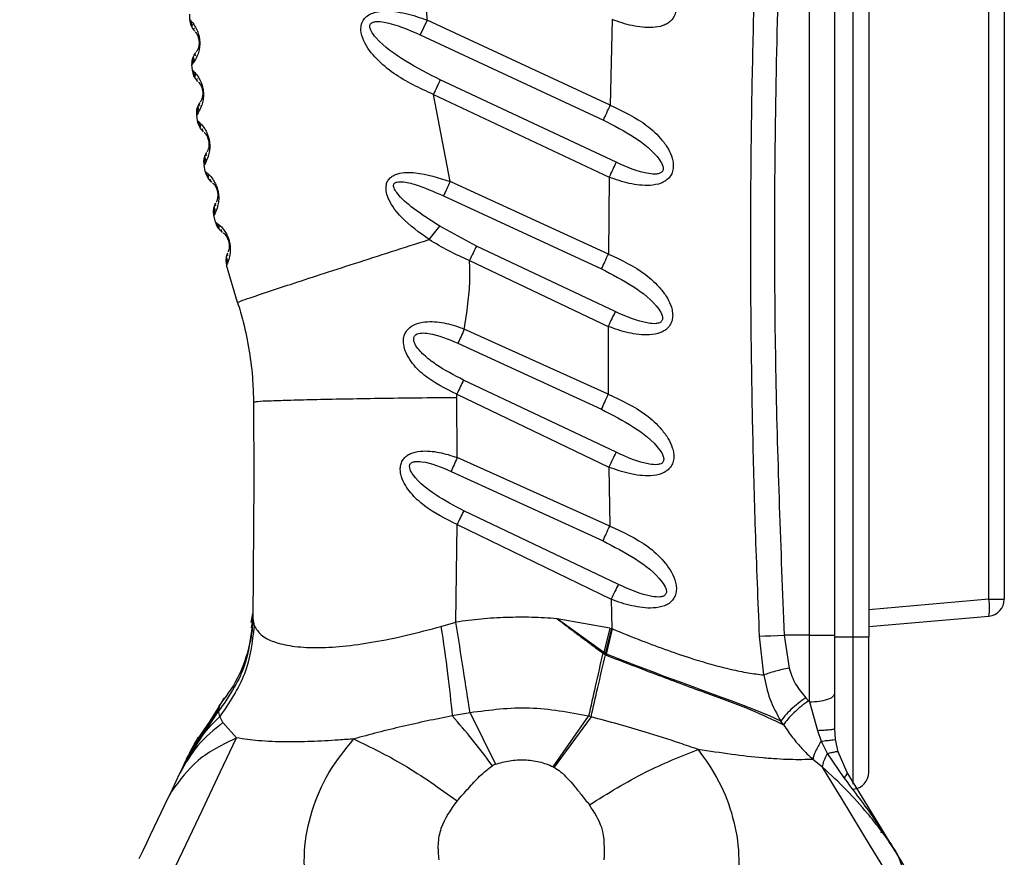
# Model space of a CAD drawing. Header units: millimetres. Extents: x 13 to 546, y 13 to 419.
# Tile 4 of 17: x 203 to 262, y 209 to 259. Entities that reach past the tile are written whole.
import ezdxf

# ---------------------------------------------------------------- set-up
doc = ezdxf.new("R2010")
doc.units = ezdxf.units.MM
doc.header["$LTSCALE"] = 2
doc.linetypes.add('SLD-Solid', pattern=[0])
doc.layers.add('DIMENSIONS', color=140, linetype='SLD-Solid', lineweight=25)
doc.styles.add('SLDTEXTSTYLE0', font='VERDANA.TTF')
doc.dimstyles.new('SLDDIMSTYLE0', dxfattribs={"dimtxt": 4.316016, "dimasz": 6.604, "dimexe": 0, "dimexo": 0.0625, "dimgap": 1.079004, "dimtad": 0, "dimtih": 1, "dimtoh": 1, "dimrnd": 1e-09, "dimzin": 12, "dimdsep": 46, "dimtxsty": 'SLDTEXTSTYLE0', "dimsah": 1, "dimcen": 0.09, "dimadec": 0, "dimazin": 3, "dimtfac": 1, "dimtofl": 0, "dimtmove": 0, "dimatfit": 3, "dimfxl": 0, "dimfrac": 2, "dimtolj": 1, "dimtzin": 12, "dimarcsym": 0})

# ---------------------------------------------------------------- blocks, each defined once
blk = doc.blocks.new('_D')
at = {"layer": 'DIMENSIONS'}
for p, q in [((238.523, 376.951), (169.468, 376.951)), ((175.818, 376.951), (175.818, 279.825)), ((169.405, 271.999), (167.956, 271.999)), ((167.956, 271.999), (167.956, 265.139)), ((182.231, 271.999), (183.68, 271.999)), ((183.68, 271.999), (183.68, 265.139)), ((167.956, 265.139), (169.405, 265.139)), ((183.68, 265.139), (182.231, 265.139)), ((175.818, 169.102), (175.818, 264.173)), ((195.997, 169.102), (169.468, 169.102))]:
    blk.add_line(p, q, dxfattribs=at)
for points in [[(175.818, 376.951), (174.802, 370.347), (176.834, 370.347)], [(175.818, 169.102), (176.834, 175.706), (174.802, 175.706)]]:
    blk.add_solid(points, dxfattribs=at)
at = {"layer": 'DIMENSIONS', "char_height": 4.2333, "attachment_point": 1, "style": 'SLDTEXTSTYLE0'}
for s, insert in [('207.8', (167.61, 278.342)), ('8.18', (169.405, 270.516))]:
    blk.add_mtext(s, dxfattribs=dict(at, insert=insert))
blk = doc.blocks.new('_D_1')
at = {"layer": 'DIMENSIONS'}
for p, q in [((238.523, 376.951), (148.605, 376.951)), ((154.955, 376.951), (154.955, 239.577)), ((146.747, 231.752), (145.298, 231.752)), ((145.298, 231.752), (145.298, 224.892)), ((163.163, 231.752), (164.612, 231.752)), ((164.612, 231.752), (164.612, 224.892)), ((145.298, 224.892), (146.747, 224.892)), ((164.612, 224.892), (163.163, 224.892)), ((154.955, 111.715), (154.955, 223.926)), ((224.697, 111.715), (148.605, 111.715))]:
    blk.add_line(p, q, dxfattribs=at)
for points in [[(154.955, 376.951), (153.939, 370.347), (155.971, 370.347)], [(154.955, 111.715), (155.971, 118.319), (153.939, 118.319)]]:
    blk.add_solid(points, dxfattribs=at)
at = {"layer": 'DIMENSIONS', "char_height": 4.2333, "attachment_point": 1, "style": 'SLDTEXTSTYLE0'}
for s, insert in [('265.2', (146.747, 238.095)), ('10.44', (146.747, 230.269))]:
    blk.add_mtext(s, dxfattribs=dict(at, insert=insert))

msp = doc.modelspace()

# ---------------------------------------------------------------- linework, layer by layer
for p, q in [((252.624, 222.502), (252.624, 293.702)), ((253.537, 293.702), (253.537, 222.502)), ((260.624, 224.719), (260.624, 291.486)), ((261.537, 291.486), (261.537, 224.719)), ((250.037, 222.602), (250.037, 291.097)), ((251.537, 222.602), (251.537, 291.097)), ((227.467, 258.897), (227.44, 260.069)), ((213.459, 258.932), (213.451, 259.256)), ((238.278, 253.885), (227.467, 258.897)), ((238.393, 258.944), (238.278, 253.885)), ((227.065, 258.034), (237.872, 253.006)), ((213.613, 255.949), (213.588, 256.287)), ((238.624, 250.514), (228.243, 255.378)), ((228.824, 249.38), (227.838, 254.516)), ((227.838, 254.516), (238.21, 249.638)), ((213.916, 252.964), (213.871, 253.321)), ((214.371, 249.971), (214.303, 250.36)), ((238.165, 245.099), (228.824, 249.38)), ((238.21, 249.638), (238.165, 245.099)), ((228.436, 248.534), (237.763, 244.219)), ((214.887, 247.397), (214.863, 247.615)), ((214.981, 246.983), (214.887, 247.397)), ((230.373, 245.563), (228.218, 246.741)), ((238.569, 241.701), (230.373, 245.563)), ((215.587, 244.714), (215.624, 244.447)), ((229.97, 244.717), (238.15, 240.826)), ((216.279, 242.243), (215.624, 244.447)), ((238.16, 236.815), (229.663, 240.665)), ((238.15, 240.826), (238.16, 236.815)), ((229.286, 239.833), (237.762, 235.934)), ((238.618, 233.392), (229.621, 237.653)), ((229.223, 236.637), (229.223, 236.829)), ((229.223, 236.829), (238.195, 232.518)), ((229.243, 233.077), (229.223, 236.637)), ((217.219, 236.36), (217.239, 231.706)), ((238.244, 229.041), (229.243, 233.077)), ((238.195, 232.518), (238.244, 229.041)), ((228.879, 232.264), (237.85, 228.159)), ((217.239, 231.706), (217.176, 223.577)), ((238.754, 225.594), (229.629, 229.938)), ((229.171, 223.364), (229.235, 229.132)), ((229.235, 229.132), (238.327, 224.721)), ((238.327, 224.721), (238.369, 222.983)), ((260.624, 224.719), (253.537, 224.099)), ((260.624, 224.719), (261.537, 224.719)), ((217.082, 223.338), (217.181, 223.881)), ((217.176, 223.577), (217.181, 223.881)), ((217.176, 223.577), (217.073, 223.027)), ((217.176, 223.526), (217.142, 222.98)), ((217.176, 223.577), (217.257, 223.153)), ((228.284, 223.113), (229.171, 223.364)), ((237.894, 221.582), (235.142, 223.569)), ((238.251, 223.012), (235.142, 223.569)), ((253.537, 223.102), (260.624, 223.722)), ((217.142, 222.98), (217.133, 222.833)), ((238.251, 223.012), (237.894, 221.582)), ((237.992, 221.512), (238.369, 222.983)), ((238.052, 221.47), (238.411, 222.964)), ((238.251, 223.012), (238.369, 222.983)), ((238.369, 222.983), (238.411, 222.964)), ((248.54, 222.602), (248.829, 220.654)), ((250.037, 222.602), (248.54, 222.602)), ((250.037, 222.602), (251.537, 222.602)), ((251.537, 219.166), (251.537, 222.602)), ((247.346, 220.245), (247.089, 222.534)), ((251.537, 222.502), (252.624, 222.502)), ((252.624, 222.502), (253.537, 222.502)), ((252.624, 213.793), (252.624, 222.502)), ((253.537, 214.5), (253.537, 222.502)), ((237.894, 221.582), (237.834, 221.546)), ((237.992, 221.512), (237.894, 221.582)), ((238.052, 221.47), (237.988, 221.432)), ((238.052, 221.47), (237.992, 221.512)), ((251.537, 217.093), (251.537, 219.166)), ((215.214, 218.399), (215.488, 218.891)), ((249.819, 218.9), (249.981, 218.722)), ((249.981, 218.722), (250.037, 218.661)), ((250.037, 218.661), (250.517, 216.976)), ((213.382, 215.388), (215.162, 218.106)), ((213.616, 215.846), (215.214, 218.399)), ((215.221, 218.354), (213.719, 216.166)), ((215.22, 218.354), (213.726, 216.179)), ((215.162, 218.106), (215.214, 218.399)), ((215.23, 217.798), (215.162, 218.106)), ((230.007, 218.014), (228.955, 217.831)), ((230.007, 218.014), (231.495, 214.975)), ((215.415, 217.432), (215.23, 217.798)), ((216.221, 216.53), (215.415, 217.432)), ((234.902, 214.831), (237.002, 217.81)), ((237.141, 217.772), (234.962, 214.798)), ((237.141, 217.772), (237.002, 217.81)), ((248.51, 217.299), (248.345, 217.523)), ((250.517, 216.976), (250.724, 216.336)), ((251.582, 216.428), (251.537, 217.093)), ((213.95, 216.566), (213.488, 215.734)), ((250.724, 216.336), (251.094, 215.595)), ((251.731, 215.713), (251.582, 216.428)), ((213.27, 215.294), (213.538, 215.722)), ((213.484, 215.725), (213.336, 215.414)), ((213.638, 216.003), (213.492, 215.742)), ((252.27, 214.487), (251.731, 215.713)), ((213.136, 215.012), (213.387, 215.396)), ((213.136, 215.012), (213.382, 215.388)), ((213.27, 215.294), (213.25, 215.252)), ((250.8, 214.807), (250.239, 215.263)), ((251.094, 215.595), (252.062, 214.179)), ((213.061, 214.855), (212.86, 214.433)), ((212.86, 214.433), (212.409, 213.487)), ((212.409, 213.487), (212.125, 212.89)), ((212.381, 213.374), (212.125, 212.89)), ((212.409, 213.487), (212.381, 213.374)), ((254.266, 210.958), (254.254, 210.958)), ((254.266, 210.958), (254.277, 210.917))]:
    msp.add_line(p, q)
at = {"flags": 128}
for points in [[(227.467, 258.897), (227.26, 258.452), (227.065, 258.034)], [(228.824, 249.38), (228.774, 249.27), (228.723, 249.161), (228.673, 249.052), (228.624, 248.944), (228.575, 248.838), (228.528, 248.734), (228.481, 248.633), (228.436, 248.534)], [(247.089, 222.534), (247.392, 222.548), (247.75, 222.565), (248.141, 222.583), (248.54, 222.602)], [(250.037, 218.661), (250.037, 220.602), (250.037, 222.602)], [(248.345, 217.523), (247.708, 217.815), (246.762, 218.205), (246.147, 218.442), (245.424, 218.713), (244.584, 219.021), (243.622, 219.372), (243.112, 219.559), (242.583, 219.753), (242.034, 219.956), (241.467, 220.166), (240.883, 220.385), (239.828, 220.785), (239.561, 220.887), (239.494, 220.912), (239.477, 220.919), (239.472, 220.92), (239.471, 220.921), (239.471, 220.921), (239.471, 220.921), (239.471, 220.921), (239.471, 220.921), (239.005, 221.1), (238.855, 221.158), (238.761, 221.194), (238.406, 221.331), (238.052, 221.47)], [(211.887, 207.432), (213.041, 209.854), (214.18, 212.246), (215.256, 214.503), (216.221, 216.53)], [(255.305, 207.431), (254.767, 208.311), (254.212, 209.22), (253.645, 210.149), (253.071, 211.089), (252.494, 212.034), (251.92, 212.974), (251.354, 213.901), (250.8, 214.807)], [(255.271, 209.573), (253.858, 211.886), (252.27, 214.487)], [(212.125, 212.89), (211.946, 212.514), (211.754, 212.111), (211.551, 211.685), (211.34, 211.242), (211.123, 210.786), (210.902, 210.323), (210.679, 209.856), (210.458, 209.391)], [(261.405, 199.529), (258.053, 205.018), (255.271, 209.573)]]:
    msp.add_lwpolyline(points, dxfattribs=at)
for centre, radius, start, end in [((214.459, 258.959), 1, 181.53495, 223.42876), ((214.586, 256.357), 1.001, 180.00127, 184.04555), ((215.289, 250.528), 1, 180.00141, 189.7122), ((215.356, 250.146), 1, 190.08783, 231.52216), ((257.742, 224.22), 2.925, 350.19718, 9.80324), ((260.537, 224.719), 1, 274.99981, 0.00026), ((252.537, 214.5), 1, 274.99968, 0.00027)]:
    msp.add_arc(centre, radius, start, end)
for points, knots in [([(247.089, 222.534), (247.005, 224.623), (246.845, 228.623), (246.691, 234.357), (246.596, 239.876), (246.562, 245.386), (246.589, 251.058), (246.681, 256.748), (246.864, 263.462), (247.188, 271.245), (247.58, 277.889), (247.891, 282.349), (248.032, 284.253), (248.17, 286.01), (248.325, 287.91), (248.549, 290.556), (248.733, 292.589), (248.838, 293.741)], [0, 0, 0, 0, 0.087998, 0.168469, 0.24141, 0.32028, 0.400334, 0.480102, 0.5598, 0.682986, 0.807884, 0.839902, 0.871122, 0.888236, 0.914077, 0.951332, 1, 1, 1, 1]), ([(250.037, 291.097), (249.52, 284.699), (248.492, 271.975), (247.947, 254.199), (247.95, 237.759), (248.342, 227.675), (248.54, 222.602)], [0, 0, 0, 0, 0.280806, 0.558478, 0.777879, 1, 1, 1, 1]), ([(238.518, 263.164), (239.26, 262.81), (240.372, 262.281), (241.426, 261.277), (241.895, 260.611), (242.099, 260.133), (242.17, 259.743), (242.16, 259.432), (242.072, 259.138), (241.897, 258.889), (241.66, 258.701), (241.293, 258.531), (240.579, 258.419), (239.761, 258.524), (238.971, 258.73), (238.586, 258.873), (238.393, 258.944)], [0, 0, 0, 0, 0.250761, 0.375188, 0.442031, 0.500136, 0.533037, 0.563225, 0.594879, 0.625802, 0.655056, 0.68673, 0.749289, 0.873869, 0.936866, 1, 1, 1, 1]), ([(227.838, 254.516), (227.031, 254.887), (225.824, 255.443), (224.469, 256.579), (223.775, 257.454), (223.539, 258.209), (223.573, 258.657), (223.715, 258.957), (223.951, 259.187), (224.346, 259.381), (225.118, 259.492), (225.995, 259.363), (226.845, 259.131), (227.259, 258.975), (227.467, 258.897)], [0, 0, 0, 0, 0.251013, 0.375877, 0.500447, 0.563114, 0.595592, 0.625903, 0.655467, 0.687728, 0.74941, 0.874023, 0.936948, 1, 1, 1, 1]), ([(213.459, 258.932), (213.518, 258.869), (213.666, 258.71), (213.838, 258.433), (213.957, 258.139), (214.011, 257.918), (214.034, 257.759), (214.044, 257.636), (214.046, 257.513), (214.039, 257.351), (214.007, 257.126), (213.917, 256.821), (213.772, 256.528), (213.641, 256.356), (213.588, 256.287)], [0, 0, 0, 0, 0.089502, 0.222998, 0.33367, 0.415175, 0.456961, 0.499653, 0.542376, 0.584214, 0.665889, 0.776712, 0.910381, 1, 1, 1, 1]), ([(213.499, 258.92), (213.507, 258.856), (213.524, 258.727), (213.57, 258.604), (213.593, 258.542)], [0, 0, 0, 0, 0.491242, 1, 1, 1, 1]), ([(213.625, 258.673), (213.596, 258.636), (213.532, 258.553), (213.589, 258.463), (213.621, 258.413)], [0, 0, 0, 0, 0.451593, 1, 1, 1, 1]), ([(228.243, 255.378), (227.555, 255.732), (226.207, 256.424), (224.809, 257.408), (224.193, 258.178), (224.09, 258.429), (224.081, 258.561), (224.105, 258.648), (224.158, 258.72), (224.269, 258.789), (224.537, 258.841), (225.528, 258.722), (226.373, 258.344), (227.065, 258.034)], [0, 0, 0, 0, 0.27104, 0.53075, 0.588217, 0.612977, 0.624122, 0.633965, 0.643784, 0.654605, 0.679096, 0.737055, 1, 1, 1, 1]), ([(213.754, 258.248), (213.725, 258.282), (213.673, 258.341), (213.711, 258.408), (213.728, 258.437)], [0, 0, 0, 0, 0.56136, 1, 1, 1, 1]), ([(213.784, 258.21), (213.793, 258.2), (213.875, 258.104), (213.945, 257.951), (213.987, 257.785), (213.998, 257.714), (214.003, 257.668), (214.005, 257.633), (214.006, 257.599), (214.006, 257.552), (214.002, 257.481), (213.986, 257.37), (213.944, 257.226), (213.892, 257.11), (213.849, 257.049), (213.841, 257.038)], [0, 0, 0, 0, 0.032024, 0.301101, 0.388859, 0.443817, 0.471452, 0.499185, 0.527018, 0.554708, 0.609658, 0.697605, 0.821858, 0.967963, 1, 1, 1, 1]), ([(213.585, 256.357), (213.595, 256.468), (213.614, 256.69), (213.735, 256.877), (213.796, 256.971)], [0, 0, 0, 0, 0.500004, 1, 1, 1, 1]), ([(213.807, 256.806), (213.788, 256.833), (213.744, 256.896), (213.789, 256.96), (213.815, 256.996)], [0, 0, 0, 0, 0.438537, 1, 1, 1, 1]), ([(213.683, 256.689), (213.666, 256.624), (213.632, 256.498), (213.629, 256.367), (213.627, 256.303)], [0, 0, 0, 0, 0.50877, 1, 1, 1, 1]), ([(213.698, 256.819), (213.672, 256.767), (213.624, 256.671), (213.695, 256.595), (213.728, 256.561)], [0, 0, 0, 0, 0.548408, 1, 1, 1, 1]), ([(213.613, 255.949), (213.675, 255.889), (213.829, 255.738), (214.013, 255.471), (214.146, 255.185), (214.21, 254.968), (214.241, 254.81), (214.257, 254.688), (214.266, 254.565), (214.266, 254.405), (214.245, 254.178), (214.171, 253.871), (214.042, 253.571), (213.92, 253.393), (213.871, 253.321)], [0, 0, 0, 0, 0.089412, 0.222809, 0.333382, 0.414837, 0.456595, 0.499262, 0.542028, 0.58391, 0.665673, 0.776614, 0.910355, 1, 1, 1, 1]), ([(213.917, 255.305), (213.836, 255.398), (213.676, 255.585), (213.634, 255.828), (213.613, 255.949)], [0, 0, 0, 0, 0.5, 1, 1, 1, 1]), ([(213.653, 255.939), (213.665, 255.876), (213.687, 255.748), (213.739, 255.628), (213.765, 255.567)], [0, 0, 0, 0, 0.491289, 1, 1, 1, 1]), ([(213.79, 255.699), (213.763, 255.661), (213.704, 255.575), (213.765, 255.488), (213.799, 255.441)], [0, 0, 0, 0, 0.451061, 1, 1, 1, 1]), ([(213.939, 255.283), (213.909, 255.315), (213.854, 255.371), (213.889, 255.44), (213.904, 255.47)], [0, 0, 0, 0, 0.561875, 1, 1, 1, 1]), ([(213.971, 255.246), (213.98, 255.236), (214.066, 255.145), (214.144, 254.996), (214.193, 254.833), (214.208, 254.763), (214.214, 254.718), (214.219, 254.683), (214.221, 254.649), (214.224, 254.603), (214.223, 254.531), (214.213, 254.42), (214.178, 254.275), (214.132, 254.156), (214.093, 254.093), (214.086, 254.082)], [0, 0, 0, 0, 0.031969, 0.300864, 0.388514, 0.44343, 0.471049, 0.498774, 0.52663, 0.554347, 0.609363, 0.697445, 0.821835, 0.968016, 1, 1, 1, 1]), ([(228.243, 255.378), (228.178, 255.239), (228.042, 254.952), (227.907, 254.664), (227.838, 254.516)], [0, 0, 0, 0, 0.484107, 1, 1, 1, 1]), ([(213.871, 253.321), (213.868, 253.445), (213.862, 253.691), (213.983, 253.905), (214.044, 254.013)], [0, 0, 0, 0, 0.5, 1, 1, 1, 1]), ([(214.063, 253.849), (214.043, 253.875), (213.996, 253.935), (214.038, 254.002), (214.061, 254.039)], [0, 0, 0, 0, 0.437961, 1, 1, 1, 1]), ([(213.955, 253.857), (213.931, 253.803), (213.888, 253.706), (213.963, 253.634), (213.997, 253.601)], [0, 0, 0, 0, 0.548965, 1, 1, 1, 1]), ([(213.946, 253.726), (213.932, 253.662), (213.905, 253.534), (213.908, 253.403), (213.909, 253.339)], [0, 0, 0, 0, 0.508746, 1, 1, 1, 1]), ([(237.872, 253.006), (237.938, 253.148), (238.073, 253.441), (238.208, 253.734), (238.278, 253.885)], [0, 0, 0, 0, 0.483886, 1, 1, 1, 1]), ([(238.278, 253.885), (239.032, 253.53), (240.159, 253), (241.231, 251.99), (241.713, 251.32), (241.925, 250.839), (242.004, 250.446), (242.001, 250.132), (241.919, 249.833), (241.75, 249.585), (241.53, 249.4), (241.165, 249.218), (240.435, 249.099), (239.593, 249.209), (238.794, 249.42), (238.405, 249.565), (238.21, 249.638)], [0, 0, 0, 0, 0.250906, 0.375458, 0.442399, 0.500525, 0.533514, 0.563648, 0.595297, 0.626204, 0.653119, 0.681789, 0.749202, 0.873813, 0.93684, 1, 1, 1, 1]), ([(213.916, 252.964), (213.98, 252.906), (214.14, 252.764), (214.337, 252.507), (214.482, 252.229), (214.557, 252.016), (214.595, 251.861), (214.617, 251.741), (214.632, 251.619), (214.641, 251.459), (214.631, 251.232), (214.573, 250.922), (214.46, 250.617), (214.348, 250.433), (214.303, 250.36)], [0, 0, 0, 0, 0.089323, 0.222604, 0.333038, 0.414386, 0.45612, 0.498778, 0.541615, 0.583555, 0.665388, 0.776458, 0.910299, 1, 1, 1, 1]), ([(214.249, 252.337), (214.165, 252.426), (213.996, 252.604), (213.942, 252.844), (213.916, 252.964)], [0, 0, 0, 0, 0.500006, 1, 1, 1, 1]), ([(213.956, 252.955), (213.971, 252.893), (213.999, 252.766), (214.057, 252.649), (214.086, 252.59)], [0, 0, 0, 0, 0.4913279, 1, 1, 1, 1]), ([(237.872, 253.006), (238.493, 252.682), (239.698, 252.051), (240.922, 251.113), (241.376, 250.363), (241.409, 250.133), (241.382, 250.023), (241.341, 249.955), (241.28, 249.901), (241.173, 249.844), (240.927, 249.798), (240.022, 249.889), (239.254, 250.232), (238.624, 250.514)], [0, 0, 0, 0, 0.273272, 0.530674, 0.585144, 0.608413, 0.618628, 0.628809, 0.638734, 0.649591, 0.675906, 0.734231, 1, 1, 1, 1]), ([(214.104, 252.723), (214.079, 252.684), (214.024, 252.596), (214.09, 252.512), (214.125, 252.466)], [0, 0, 0, 0, 0.4505079, 1, 1, 1, 1]), ([(214.273, 252.316), (214.241, 252.346), (214.184, 252.4), (214.215, 252.469), (214.228, 252.5)], [0, 0, 0, 0, 0.562359, 1, 1, 1, 1]), ([(214.306, 252.28), (214.316, 252.271), (214.405, 252.184), (214.489, 252.041), (214.547, 251.88), (214.565, 251.812), (214.574, 251.767), (214.579, 251.733), (214.584, 251.699), (214.588, 251.653), (214.592, 251.582), (214.587, 251.471), (214.56, 251.324), (214.52, 251.203), (214.484, 251.139), (214.478, 251.127)], [0, 0, 0, 0, 0.0319059, 0.3005553, 0.3880739, 0.4429366, 0.4705302, 0.4982326, 0.5261596, 0.553933, 0.6089814, 0.6972387, 0.821802, 0.9680783, 1, 1, 1, 1]), ([(214.467, 250.895), (214.446, 250.92), (214.396, 250.977), (214.434, 251.045), (214.456, 251.083)], [0, 0, 0, 0, 0.437403, 1, 1, 1, 1]), ([(214.289, 250.528), (214.295, 250.622), (214.309, 250.808), (214.396, 250.974), (214.44, 251.056)], [0, 0, 0, 0, 0.500007, 1, 1, 1, 1]), ([(214.359, 250.896), (214.338, 250.842), (214.3, 250.743), (214.378, 250.675), (214.413, 250.645)], [0, 0, 0, 0, 0.54952, 1, 1, 1, 1]), ([(214.357, 250.767), (214.347, 250.701), (214.326, 250.573), (214.335, 250.443), (214.34, 250.379)], [0, 0, 0, 0, 0.508708, 1, 1, 1, 1]), ([(238.624, 250.514), (238.557, 250.373), (238.419, 250.081), (238.281, 249.789), (238.21, 249.638)], [0, 0, 0, 0, 0.4828, 1, 1, 1, 1]), ([(214.371, 249.971), (214.438, 249.917), (214.604, 249.783), (214.812, 249.537), (214.97, 249.267), (215.055, 249.059), (215.101, 248.907), (215.129, 248.788), (215.149, 248.667), (215.166, 248.508), (215.168, 248.282), (215.126, 247.971), (215.029, 247.662), (214.928, 247.473), (214.887, 247.397)], [0, 0, 0, 0, 0.0892629, 0.2225258, 0.3329886, 0.4143947, 0.4561347, 0.4987792, 0.5416209, 0.5835747, 0.6654556, 0.776524, 0.9103381, 1, 1, 1, 1]), ([(214.412, 249.964), (214.429, 249.903), (214.464, 249.778), (214.527, 249.665), (214.559, 249.607)], [0, 0, 0, 0, 0.491364, 1, 1, 1, 1]), ([(227.586, 245.953), (227.012, 246.361), (226.097, 247.011), (225.302, 248.041), (225.05, 248.705), (225.025, 249.083), (225.105, 249.373), (225.252, 249.581), (225.468, 249.739), (225.968, 249.93), (227.151, 249.931), (228.153, 249.601), (228.824, 249.38)], [0, 0, 0, 0, 0.250069, 0.398736, 0.454424, 0.50113, 0.531105, 0.559811, 0.590287, 0.625078, 0.748908, 1, 1, 1, 1]), ([(214.57, 249.741), (214.548, 249.7), (214.498, 249.61), (214.566, 249.53), (214.604, 249.486)], [0, 0, 0, 0, 0.449979, 1, 1, 1, 1]), ([(214.758, 249.343), (214.725, 249.372), (214.666, 249.423), (214.693, 249.493), (214.704, 249.524)], [0, 0, 0, 0, 0.562787, 1, 1, 1, 1]), ([(228.218, 246.741), (227.695, 247.076), (226.789, 247.657), (225.866, 248.426), (225.533, 248.932), (225.489, 249.091), (225.486, 249.168), (225.505, 249.236), (225.547, 249.288), (225.606, 249.326), (225.712, 249.363), (226.09, 249.387), (227.042, 249.14), (227.869, 248.78), (228.436, 248.534)], [0, 0, 0, 0, 0.270368, 0.468249, 0.516212, 0.529013, 0.539772, 0.549297, 0.558716, 0.56825, 0.579254, 0.607337, 0.731038, 1, 1, 1, 1]), ([(214.793, 249.31), (214.803, 249.301), (214.896, 249.219), (214.987, 249.08), (215.052, 248.923), (215.073, 248.856), (215.084, 248.812), (215.092, 248.778), (215.098, 248.745), (215.105, 248.699), (215.111, 248.629), (215.112, 248.518), (215.093, 248.37), (215.06, 248.248), (215.027, 248.182), (215.021, 248.17)], [0, 0, 0, 0, 0.031853, 0.300534, 0.388058, 0.442923, 0.470536, 0.498258, 0.526134, 0.553888, 0.609016, 0.697272, 0.821838, 0.968129, 1, 1, 1, 1]), ([(214.863, 247.615), (214.868, 247.699), (214.879, 247.868), (214.951, 248.021), (214.987, 248.098)], [0, 0, 0, 0, 0.500005, 1, 1, 1, 1]), ([(214.915, 247.934), (214.897, 247.879), (214.864, 247.779), (214.945, 247.715), (214.982, 247.687)], [0, 0, 0, 0, 0.550065, 1, 1, 1, 1]), ([(214.92, 247.805), (214.913, 247.74), (214.899, 247.611), (214.914, 247.482), (214.922, 247.419)], [0, 0, 0, 0, 0.508687, 1, 1, 1, 1]), ([(215.023, 247.938), (215, 247.962), (214.948, 248.017), (214.982, 248.086), (215.002, 248.126)], [0, 0, 0, 0, 0.436932, 1, 1, 1, 1]), ([(214.981, 246.983), (215.05, 246.933), (215.221, 246.808), (215.439, 246.574), (215.609, 246.314), (215.704, 246.112), (215.758, 245.964), (215.791, 245.847), (215.818, 245.728), (215.843, 245.57), (215.857, 245.345), (215.831, 245.031), (215.751, 244.718), (215.66, 244.525), (215.624, 244.447)], [0, 0, 0, 0, 0.089099, 0.221998, 0.331981, 0.413066, 0.454635, 0.497098, 0.540083, 0.582195, 0.664444, 0.776058, 0.910272, 1, 1, 1, 1]), ([(215.371, 246.396), (215.279, 246.476), (215.096, 246.636), (215.019, 246.867), (214.981, 246.983)], [0, 0, 0, 0, 0.5000041, 1, 1, 1, 1]), ([(215.022, 246.979), (215.042, 246.918), (215.083, 246.796), (215.151, 246.686), (215.185, 246.63)], [0, 0, 0, 0, 0.4914307, 1, 1, 1, 1]), ([(215.19, 246.763), (215.17, 246.722), (215.125, 246.63), (215.197, 246.554), (215.237, 246.512)], [0, 0, 0, 0, 0.449387, 1, 1, 1, 1]), ([(215.396, 246.377), (215.362, 246.404), (215.301, 246.452), (215.324, 246.524), (215.334, 246.555)], [0, 0, 0, 0, 0.563215, 1, 1, 1, 1]), ([(227.586, 245.953), (227.691, 246.089), (227.897, 246.355), (228.112, 246.614), (228.218, 246.741)], [0, 0, 0, 0, 0.509097, 1, 1, 1, 1]), ([(215.433, 246.346), (215.443, 246.337), (215.54, 246.26), (215.636, 246.127), (215.709, 245.975), (215.733, 245.91), (215.746, 245.867), (215.756, 245.834), (215.764, 245.8), (215.773, 245.755), (215.783, 245.685), (215.79, 245.574), (215.778, 245.426), (215.751, 245.303), (215.723, 245.235), (215.718, 245.223)], [0, 0, 0, 0, 0.031764, 0.299728, 0.386771, 0.441405, 0.468917, 0.496561, 0.524538, 0.552401, 0.607782, 0.696625, 0.821726, 0.968217, 1, 1, 1, 1]), ([(216.279, 242.243), (216.336, 242.268), (216.577, 242.373), (217.156, 242.559), (218.134, 242.896), (219.513, 243.347), (221.238, 243.911), (223.228, 244.555), (225.373, 245.245), (226.844, 245.716), (227.586, 245.953)], [0, 0, 0, 0, 0.015853, 0.06603, 0.1532, 0.276634, 0.431788, 0.610764, 0.803603, 1, 1, 1, 1]), ([(229.97, 244.717), (229.557, 244.895), (228.733, 245.251), (227.968, 245.719), (227.586, 245.953)], [0, 0, 0, 0, 0.500784, 1, 1, 1, 1]), ([(230.373, 245.563), (230.308, 245.427), (230.173, 245.145), (230.039, 244.863), (229.97, 244.717)], [0, 0, 0, 0, 0.484428, 1, 1, 1, 1]), ([(215.687, 245.149), (215.658, 245.079), (215.6, 244.94), (215.592, 244.789), (215.587, 244.714)], [0, 0, 0, 0, 0.500009, 1, 1, 1, 1]), ([(215.624, 244.983), (215.609, 244.927), (215.582, 244.826), (215.665, 244.766), (215.703, 244.74)], [0, 0, 0, 0, 0.550654, 1, 1, 1, 1]), ([(215.636, 244.855), (215.632, 244.789), (215.625, 244.66), (215.647, 244.533), (215.658, 244.47)], [0, 0, 0, 0, 0.508676, 1, 1, 1, 1]), ([(215.731, 244.992), (215.707, 245.015), (215.652, 245.066), (215.683, 245.137), (215.7, 245.177)], [0, 0, 0, 0, 0.436263, 1, 1, 1, 1]), ([(229.663, 240.665), (229.74, 241.165), (229.886, 242.115), (230.013, 243.469), (229.984, 244.321), (229.97, 244.717)], [0, 0, 0, 0, 0.372455, 0.708148, 1, 1, 1, 1]), ([(237.763, 244.219), (237.828, 244.361), (237.962, 244.654), (238.096, 244.948), (238.165, 245.099)], [0, 0, 0, 0, 0.484273, 1, 1, 1, 1]), ([(238.165, 245.099), (238.928, 244.743), (240.07, 244.212), (241.161, 243.197), (241.653, 242.523), (241.875, 242.04), (241.962, 241.643), (241.966, 241.325), (241.889, 241.022), (241.724, 240.769), (241.504, 240.58), (241.136, 240.394), (240.398, 240.275), (239.547, 240.389), (238.74, 240.604), (238.347, 240.752), (238.15, 240.826)], [0, 0, 0, 0, 0.250899, 0.375673, 0.442531, 0.500784, 0.533894, 0.563898, 0.595578, 0.626414, 0.653215, 0.681781, 0.749257, 0.873833, 0.936852, 1, 1, 1, 1]), ([(237.763, 244.219), (238.393, 243.891), (239.618, 243.253), (240.861, 242.303), (241.332, 241.549), (241.374, 241.316), (241.351, 241.202), (241.312, 241.132), (241.254, 241.076), (241.147, 241.017), (240.9, 240.97), (239.984, 241.064), (239.206, 241.414), (238.569, 241.701)], [0, 0, 0, 0, 0.273141, 0.531055, 0.58592, 0.609093, 0.619664, 0.629702, 0.639491, 0.650181, 0.676236, 0.734366, 1, 1, 1, 1]), ([(216.279, 242.243), (216.392, 241.863), (216.674, 240.919), (216.987, 239.371), (217.18, 237.784), (217.207, 236.776), (217.219, 236.36)], [0, 0, 0, 0, 0.199032, 0.494416, 0.790958, 1, 1, 1, 1]), ([(238.569, 241.701), (238.501, 241.56), (238.361, 241.269), (238.222, 240.977), (238.15, 240.826)], [0, 0, 0, 0, 0.48239, 1, 1, 1, 1]), ([(229.223, 236.829), (228.548, 237.156), (227.537, 237.646), (226.603, 238.596), (226.217, 239.232), (226.076, 239.687), (226.062, 240.05), (226.12, 240.327), (226.25, 240.573), (226.497, 240.828), (226.918, 241.039), (227.656, 241.148), (228.417, 241.055), (229.138, 240.865), (229.488, 240.732), (229.663, 240.665)], [0, 0, 0, 0, 0.250618, 0.374928, 0.442323, 0.499698, 0.53293, 0.563797, 0.593968, 0.625431, 0.681678, 0.749176, 0.873909, 0.936888, 1, 1, 1, 1]), ([(229.663, 240.665), (229.598, 240.523), (229.472, 240.246), (229.347, 239.968), (229.286, 239.833)], [0, 0, 0, 0, 0.513225, 1, 1, 1, 1]), ([(229.621, 237.653), (229.062, 237.942), (228.234, 238.369), (227.287, 239.104), (226.838, 239.578), (226.686, 239.936), (226.667, 240.075), (226.683, 240.174), (226.711, 240.241), (226.756, 240.299), (226.836, 240.362), (226.97, 240.415), (227.22, 240.447), (228.032, 240.373), (228.722, 240.076), (229.286, 239.833)], [0, 0, 0, 0, 0.275928, 0.408409, 0.528794, 0.556095, 0.578494, 0.589465, 0.599906, 0.610407, 0.621495, 0.644366, 0.672463, 0.732328, 1, 1, 1, 1]), ([(229.621, 237.653), (229.556, 237.52), (229.423, 237.245), (229.291, 236.97), (229.223, 236.829)], [0, 0, 0, 0, 0.485106, 1, 1, 1, 1]), ([(217.219, 236.36), (217.295, 236.372), (217.597, 236.423), (218.275, 236.432), (219.369, 236.482), (220.843, 236.514), (222.639, 236.552), (224.688, 236.585), (226.911, 236.615), (228.442, 236.63), (229.223, 236.637)], [0, 0, 0, 0, 0.019408, 0.076359, 0.168849, 0.293116, 0.444649, 0.61745, 0.80498, 1, 1, 1, 1]), ([(237.762, 235.934), (237.826, 236.076), (237.958, 236.37), (238.091, 236.663), (238.16, 236.815)], [0, 0, 0, 0, 0.484641, 1, 1, 1, 1]), ([(238.16, 236.815), (238.932, 236.459), (240.089, 235.926), (241.196, 234.907), (241.7, 234.23), (241.929, 233.745), (242.024, 233.345), (242.035, 233.024), (241.965, 232.716), (241.802, 232.457), (241.583, 232.264), (241.212, 232.073), (240.465, 231.955), (239.606, 232.073), (238.791, 232.293), (238.394, 232.443), (238.195, 232.518)], [0, 0, 0, 0, 0.250985, 0.375671, 0.44258, 0.500859, 0.533989, 0.563988, 0.595753, 0.626479, 0.653224, 0.681714, 0.749214, 0.873802, 0.936838, 1, 1, 1, 1]), ([(237.762, 235.934), (238.4, 235.603), (239.642, 234.959), (240.903, 233.998), (241.393, 233.238), (241.444, 233), (241.424, 232.883), (241.388, 232.813), (241.332, 232.755), (241.225, 232.693), (240.975, 232.645), (240.049, 232.743), (239.263, 233.099), (238.618, 233.392)], [0, 0, 0, 0, 0.272687, 0.53088, 0.586255, 0.610637, 0.620793, 0.630446, 0.640164, 0.65075, 0.676696, 0.734728, 1, 1, 1, 1]), ([(229.235, 229.132), (228.563, 229.459), (227.557, 229.948), (226.477, 230.966), (226.01, 231.685), (225.885, 232.228), (225.876, 232.51), (225.936, 232.782), (226.073, 233.016), (226.262, 233.195), (226.582, 233.378), (227.235, 233.514), (227.994, 233.436), (228.715, 233.263), (229.067, 233.139), (229.243, 233.077)], [0, 0, 0, 0, 0.250718, 0.37527, 0.499595, 0.532511, 0.562603, 0.594525, 0.625424, 0.652797, 0.681737, 0.749239, 0.873947, 0.936914, 1, 1, 1, 1]), ([(229.243, 233.077), (229.18, 232.938), (229.059, 232.667), (228.938, 232.396), (228.879, 232.264)], [0, 0, 0, 0, 0.512002, 1, 1, 1, 1]), ([(238.618, 233.392), (238.55, 233.251), (238.409, 232.96), (238.268, 232.669), (238.195, 232.518)], [0, 0, 0, 0, 0.481994, 1, 1, 1, 1]), ([(229.629, 229.938), (229.073, 230.233), (227.992, 230.808), (226.893, 231.655), (226.47, 232.323), (226.424, 232.532), (226.438, 232.635), (226.467, 232.699), (226.513, 232.753), (226.601, 232.813), (226.814, 232.869), (227.624, 232.813), (228.313, 232.511), (228.879, 232.264)], [0, 0, 0, 0, 0.273462, 0.531812, 0.58723, 0.611887, 0.622222, 0.631981, 0.641868, 0.652442, 0.67782, 0.735203, 1, 1, 1, 1]), ([(229.629, 229.938), (229.565, 229.807), (229.433, 229.539), (229.303, 229.27), (229.235, 229.132)], [0, 0, 0, 0, 0.485658, 1, 1, 1, 1]), ([(237.85, 228.159), (237.913, 228.301), (238.044, 228.596), (238.176, 228.89), (238.244, 229.041)], [0, 0, 0, 0, 0.484989, 1, 1, 1, 1]), ([(238.244, 229.041), (239.026, 228.683), (240.198, 228.148), (241.462, 226.997), (242.015, 226.179), (242.174, 225.557), (242.19, 225.233), (242.125, 224.92), (241.966, 224.656), (241.747, 224.459), (241.374, 224.265), (240.619, 224.147), (239.752, 224.269), (238.929, 224.492), (238.528, 224.645), (238.327, 224.721)], [0, 0, 0, 0, 0.2511719, 0.3759916, 0.5007195, 0.5338495, 0.5638885, 0.5957629, 0.6263827, 0.6530616, 0.6814807, 0.7490667, 0.8737209, 0.9367984, 1, 1, 1, 1]), ([(237.85, 228.159), (238.496, 227.825), (239.755, 227.175), (241.034, 226.204), (241.541, 225.439), (241.6, 225.197), (241.584, 225.078), (241.55, 225.005), (241.496, 224.946), (241.389, 224.882), (241.137, 224.832), (240.2, 224.935), (239.406, 225.297), (238.754, 225.594)], [0, 0, 0, 0, 0.272408, 0.530918, 0.586686, 0.611388, 0.621575, 0.631156, 0.640805, 0.65128, 0.677035, 0.734947, 1, 1, 1, 1]), ([(238.754, 225.594), (238.686, 225.454), (238.543, 225.163), (238.401, 224.872), (238.327, 224.721)], [0, 0, 0, 0, 0.4816161, 1, 1, 1, 1]), ([(217.176, 223.577), (217.073, 222.581), (216.866, 220.586), (215.731, 218.933), (215.162, 218.106)], [0, 0, 0, 0, 0.4994, 1, 1, 1, 1]), ([(235.142, 223.569), (234.644, 223.601), (233.648, 223.664), (232.15, 223.65), (230.655, 223.566), (229.666, 223.431), (229.171, 223.364)], [0, 0, 0, 0, 0.249989, 0.500003, 0.750017, 1, 1, 1, 1]), ([(230.007, 218.014), (229.875, 218.853), (229.595, 220.636), (229.318, 222.419), (229.171, 223.364)], [0, 0, 0, 0, 0.470236, 1, 1, 1, 1]), ([(235.142, 223.569), (235.253, 223.483), (235.436, 223.341), (235.66, 223.17), (235.883, 223), (236.116, 222.825), (236.333, 222.663), (236.442, 222.582), (236.472, 222.56), (236.481, 222.553), (236.596, 222.467), (236.711, 222.381), (236.839, 222.285), (236.951, 222.202), (237.174, 222.035), (237.46, 221.822), (237.673, 221.665), (237.786, 221.582), (237.821, 221.555), (237.834, 221.546)], [0, 0, 0, 0, 0.125205, 0.206459, 0.250367, 0.375476, 0.466573, 0.490757, 0.497447, 0.499436, 0.500521, 0.625496, 0.627292, 0.642956, 0.750397, 0.875228, 0.960544, 0.9861, 1, 1, 1, 1]), ([(217.148, 223.006), (217.144, 222.988), (217.126, 222.89), (217.1, 222.652), (217.024, 222.236), (216.815, 221.337), (216.321, 219.944), (215.56, 218.932), (215.152, 218.389)], [0, 0, 0, 0, 0.010929, 0.058436, 0.141115, 0.259331, 0.602114, 1, 1, 1, 1]), ([(217.257, 223.153), (217.138, 222.183), (216.899, 220.233), (215.788, 218.612), (215.23, 217.798)], [0, 0, 0, 0, 0.497807, 1, 1, 1, 1]), ([(217.257, 223.153), (217.381, 222.962), (217.66, 222.526), (218.494, 222.151), (219.573, 221.909), (220.947, 221.837), (222.556, 221.929), (224.357, 222.185), (226.293, 222.579), (227.609, 222.932), (228.284, 223.113)], [0, 0, 0, 0, 0.058173, 0.132082, 0.22779, 0.346665, 0.487222, 0.646092, 0.818707, 1, 1, 1, 1]), ([(228.284, 223.113), (228.42, 222.182), (228.677, 220.426), (228.866, 218.661), (228.955, 217.831)], [0, 0, 0, 0, 0.5296511, 1, 1, 1, 1]), ([(238.411, 222.964), (238.989, 222.729), (240.067, 222.29), (241.661, 221.695), (243.064, 221.221), (244.314, 220.85), (245.39, 220.576), (246.387, 220.367), (247.037, 220.285), (247.346, 220.245)], [0, 0, 0, 0, 0.199814, 0.372737, 0.544734, 0.674238, 0.790159, 0.900318, 1, 1, 1, 1]), ([(237.834, 221.546), (237.688, 220.888), (237.412, 219.643), (237.133, 218.397), (237.002, 217.81)], [0, 0, 0, 0, 0.528045, 1, 1, 1, 1]), ([(237.834, 221.546), (237.86, 221.527), (237.911, 221.49), (237.962, 221.452), (237.988, 221.432)], [0, 0, 0, 0, 0.500068, 1, 1, 1, 1]), ([(237.141, 217.772), (237.275, 218.347), (237.558, 219.567), (237.839, 220.788), (237.988, 221.432)], [0, 0, 0, 0, 0.47193, 1, 1, 1, 1]), ([(237.988, 221.432), (239.028, 221.032), (241.041, 220.257), (243.905, 219.191), (246.41, 218.303), (247.867, 217.607), (248.51, 217.299)], [0, 0, 0, 0, 0.295581, 0.572138, 0.811046, 1, 1, 1, 1]), ([(248.829, 220.654), (248.694, 220.626), (248.425, 220.57), (248.034, 220.47), (247.673, 220.366), (247.449, 220.283), (247.346, 220.245)], [0, 0, 0, 0, 0.267689, 0.535873, 0.785742, 1, 1, 1, 1]), ([(248.829, 220.654), (248.94, 220.33), (249.163, 219.685), (249.601, 219.161), (249.819, 218.9)], [0, 0, 0, 0, 0.501607, 1, 1, 1, 1]), ([(247.346, 220.245), (247.441, 219.765), (247.632, 218.805), (248.107, 217.95), (248.345, 217.523)], [0, 0, 0, 0, 0.500164, 1, 1, 1, 1]), ([(250.037, 218.661), (250.23, 218.667), (250.591, 218.678), (251.048, 218.787), (251.42, 218.912), (251.505, 219.096), (251.537, 219.166)], [0, 0, 0, 0, 0.345981, 0.645957, 0.864949, 1, 1, 1, 1]), ([(249.819, 218.9), (249.669, 218.793), (249.365, 218.575), (248.955, 218.219), (248.604, 217.874), (248.424, 217.63), (248.345, 217.523)], [0, 0, 0, 0, 0.273725, 0.552538, 0.803284, 1, 1, 1, 1]), ([(249.981, 218.722), (249.835, 218.615), (249.535, 218.396), (249.127, 218.032), (248.771, 217.672), (248.59, 217.414), (248.51, 217.299)], [0, 0, 0, 0, 0.264209, 0.540617, 0.795926, 1, 1, 1, 1]), ([(237.002, 217.81), (235.841, 218.03), (233.521, 218.472), (231.178, 218.167), (230.007, 218.014)], [0, 0, 0, 0, 0.499993, 1, 1, 1, 1]), ([(215.415, 217.432), (214.887, 217.008), (213.844, 216.17), (213.185, 215.007), (212.86, 214.433)], [0, 0, 0, 0, 0.506948, 1, 1, 1, 1]), ([(213.061, 214.855), (213.351, 215.393), (213.934, 216.476), (214.796, 217.356), (215.23, 217.798)], [0, 0, 0, 0, 0.496276, 1, 1, 1, 1]), ([(228.955, 217.831), (228.46, 217.733), (227.473, 217.536), (226.007, 217.209), (224.563, 216.857), (223.613, 216.599), (223.141, 216.47)], [0, 0, 0, 0, 0.253592, 0.505336, 0.754286, 1, 1, 1, 1]), ([(231.325, 214.891), (230.934, 215.409), (230.174, 216.413), (229.353, 217.368), (228.955, 217.831)], [0, 0, 0, 0, 0.51521, 1, 1, 1, 1]), ([(243.459, 215.853), (243.099, 215.977), (242.066, 216.331), (239.973, 217.014), (238.213, 217.485), (237.141, 217.772)], [0, 0, 0, 0, 0.172975, 0.495945, 1, 1, 1, 1]), ([(248.51, 217.299), (248.598, 217.166), (248.846, 216.794), (249.301, 216.221), (249.797, 215.681), (250.121, 215.374), (250.239, 215.263)], [0, 0, 0, 0, 0.179445, 0.500507, 0.81868, 1, 1, 1, 1]), ([(250.517, 216.976), (250.647, 216.98), (250.889, 216.987), (251.201, 217.02), (251.423, 217.028), (251.513, 217.079), (251.537, 217.093)], [0, 0, 0, 0, 0.375776, 0.701629, 0.919166, 1, 1, 1, 1]), ([(216.221, 216.53), (215.419, 216.145), (213.878, 215.406), (212.866, 214.032), (212.381, 213.374)], [0, 0, 0, 0, 0.5208565, 1, 1, 1, 1]), ([(223.141, 216.47), (222.842, 216.447), (222.274, 216.403), (221.431, 216.352), (220.631, 216.318), (219.859, 216.298), (218.823, 216.296), (217.61, 216.327), (216.649, 216.468), (216.221, 216.53)], [0, 0, 0, 0, 0.129523, 0.246708, 0.364974, 0.476031, 0.580365, 0.813128, 1, 1, 1, 1]), ([(220.334, 207.432), (220.261, 208.237), (220.114, 209.848), (220.607, 212.253), (221.577, 214.535), (222.616, 215.821), (223.141, 216.47)], [0, 0, 0, 0, 0.246856, 0.49442, 0.744958, 1, 1, 1, 1]), ([(223.141, 216.47), (224.136, 215.985), (226.271, 214.942), (228.201, 213.554), (229.231, 212.812)], [0, 0, 0, 0, 0.4660258, 1, 1, 1, 1]), ([(250.724, 216.336), (250.662, 216.237), (250.542, 216.046), (250.399, 215.761), (250.291, 215.504), (250.255, 215.337), (250.239, 215.263)], [0, 0, 0, 0, 0.295836, 0.569845, 0.807699, 1, 1, 1, 1]), ([(250.724, 216.336), (250.84, 216.351), (251.049, 216.378), (251.316, 216.405), (251.486, 216.428), (251.563, 216.428), (251.582, 216.428)], [0, 0, 0, 0, 0.406909, 0.732838, 0.934804, 1, 1, 1, 1]), ([(237.046, 212.575), (238.133, 213.253), (240.179, 214.528), (242.413, 215.431), (243.459, 215.853)], [0, 0, 0, 0, 0.531801, 1, 1, 1, 1]), ([(243.459, 215.853), (243.9, 215.23), (244.774, 213.994), (245.566, 211.867), (245.956, 209.65), (245.812, 208.171), (245.741, 207.431)], [0, 0, 0, 0, 0.2542545, 0.504608, 0.7525588, 1, 1, 1, 1]), ([(250.239, 215.263), (250.024, 215.255), (249.573, 215.239), (248.864, 215.247), (248.091, 215.284), (246.945, 215.372), (245.39, 215.549), (244.123, 215.749), (243.459, 215.853)], [0, 0, 0, 0, 0.094536, 0.198734, 0.311805, 0.435241, 0.704454, 1, 1, 1, 1]), ([(251.731, 215.713), (251.716, 215.715), (251.658, 215.724), (251.531, 215.691), (251.334, 215.655), (251.18, 215.616), (251.094, 215.595)], [0, 0, 0, 0, 0.070302, 0.270186, 0.590773, 1, 1, 1, 1]), ([(231.495, 214.975), (231.775, 215.057), (232.336, 215.223), (233.217, 215.252), (234.094, 215.162), (234.634, 214.941), (234.902, 214.831)], [0, 0, 0, 0, 0.2496076, 0.5010495, 0.752049, 1, 1, 1, 1]), ([(250.8, 214.807), (250.826, 214.927), (250.886, 215.203), (251.019, 215.453), (251.094, 215.595)], [0, 0, 0, 0, 0.435422, 1, 1, 1, 1]), ([(229.231, 212.812), (229.455, 213.058), (229.897, 213.544), (230.548, 214.289), (231.065, 214.69), (231.325, 214.891)], [0, 0, 0, 0, 0.337302, 0.667203, 1, 1, 1, 1]), ([(231.495, 214.975), (231.463, 214.962), (231.405, 214.938), (231.35, 214.906), (231.325, 214.891)], [0, 0, 0, 0, 0.543463, 1, 1, 1, 1]), ([(234.902, 214.831), (234.913, 214.825), (234.933, 214.814), (234.953, 214.803), (234.962, 214.798)], [0, 0, 0, 0, 0.560037, 1, 1, 1, 1]), ([(234.962, 214.798), (235.094, 214.713), (235.376, 214.53), (235.76, 214.147), (236.157, 213.693), (236.585, 213.158), (236.884, 212.78), (237.046, 212.575)], [0, 0, 0, 0, 0.153291, 0.328768, 0.527563, 0.74458, 1, 1, 1, 1]), ([(254.398, 210.864), (254.323, 210.97), (254.027, 211.387), (253.318, 212.263), (252.222, 213.505), (251.284, 214.364), (250.8, 214.807)], [0, 0, 0, 0, 0.072399, 0.286799, 0.632343, 1, 1, 1, 1]), ([(252.062, 214.179), (252.134, 214.237), (252.237, 214.321), (252.262, 214.448), (252.27, 214.487)], [0, 0, 0, 0, 0.6921623, 1, 1, 1, 1]), ([(252.062, 214.179), (252.673, 213.372), (253.558, 212.202), (254.404, 210.943), (254.676, 210.518), (254.702, 210.478)], [0, 0, 0, 0, 0.667583, 0.9681, 1, 1, 1, 1]), ([(229.231, 212.812), (228.859, 212.292), (228.304, 211.515), (228.07, 210.263), (228.124, 209.644), (228.151, 209.336)], [0, 0, 0, 0, 0.5041074, 0.7524236, 1, 1, 1, 1]), ([(237.923, 209.336), (237.942, 209.988), (237.977, 211.165), (237.333, 212.141), (237.046, 212.575)], [0, 0, 0, 0, 0.554802, 1, 1, 1, 1]), ([(254.277, 210.917), (254.273, 210.925), (254.265, 210.939), (254.257, 210.952), (254.254, 210.958)], [0, 0, 0, 0, 0.559958, 1, 1, 1, 1]), ([(255.271, 209.573), (255.117, 209.819), (254.841, 210.26), (254.534, 210.679), (254.398, 210.864)], [0, 0, 0, 0, 0.558453, 1, 1, 1, 1]), ([(254.702, 210.478), (254.789, 210.342), (254.951, 210.091), (255.129, 209.805), (255.231, 209.638), (255.261, 209.589), (255.271, 209.573)], [0, 0, 0, 0, 0.452496, 0.838211, 0.945409, 1, 1, 1, 1]), ([(255.305, 207.431), (255.44, 207.874), (255.664, 208.604), (255.382, 209.299), (255.271, 209.573)], [0, 0, 0, 0, 0.607316, 1, 1, 1, 1])]:
    msp.add_open_spline(points, degree=3, knots=knots)

# ---------------------------------------------------------------- dimensions: what is measured, and where the dimension line sits
at = {"layer": 'DIMENSIONS'}
for base, p1, p2, picture, middle in [((154.955, 376.951), (227.237, 111.715), (241.063, 376.951), '_D_1', (154.955, 231.752)), ((175.818, 169.102), (241.063, 376.951), (198.537, 169.102), '_D', (175.818, 271.999))]:
    dim = msp.add_linear_dim(base=base, p1=p1, p2=p2, angle=90, dimstyle='SLDDIMSTYLE0', dxfattribs=at)
    dim.commit()
    dim.dimension.update_dxf_attribs({"geometry": picture, "text_midpoint": middle, "dimtype": 160})

doc.saveas('drawing.dxf')
